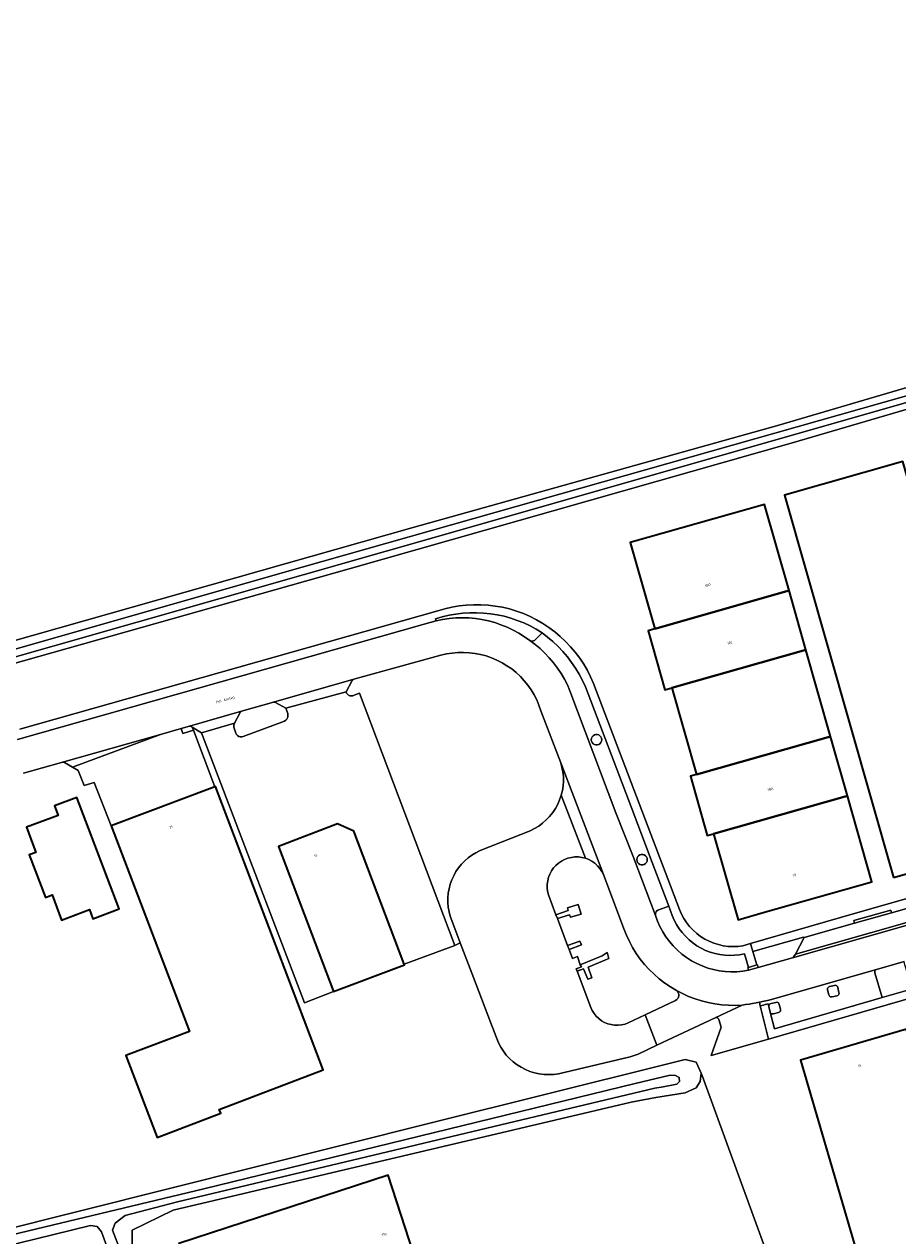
# Model space of a CAD drawing. Header units: metres. Extents: x 229229 to 231729, y 593167 to 595667.
# Tile 95 of 256: x 229345 to 229504, y 594845 to 595065. Entities that reach past the tile are written whole.
import ezdxf
from ezdxf.enums import TextEntityAlignment as Align

# ---------------------------------------------------------------- set-up
doc = ezdxf.new("R2010")
doc.units = ezdxf.units.M
for name, color, linetype, lineweight in [('B-WE-GR-BOUWLAND-GV', 80, 'Continuous', 13), ('B-WE-GR-GROENVOORZIENING-GV', 80, 'Continuous', 18), ('B-WE-OG-BEBOUWING-GV', 7, 'Continuous', 35), ('B-WE-OG-BEBOUWING-T18', 10, 'Continuous', 18), ('B-WE-OG-TERREIN_ERF-GV', 7, 'Continuous', 18), ('B-WE-OG-TOPOGRAFIE-T18', 10, 'Continuous', 18), ('B-WE-OG-WATER-GV', 130, 'Continuous', 18), ('B-WE-OG-WATER_SLOOT-GV', 120, 'Continuous', 18), ('B-WE-VH-VERHARDING_BETONSTRAATSTEEN-GV', 252, 'Continuous', 18), ('B-WE-VH-VERHARDING_GESLOTEN-GV', 252, 'Continuous', 18), ('B-WE-VH-VERHARDING_OPEN-GV', 252, 'Continuous', 18)]:
    doc.layers.add(name, color=color, linetype=linetype, lineweight=lineweight)
doc.styles.add('NLCS-ISO-M250-T18', font='NLCS-ISO.ttf', dxfattribs={"height": 0.45})

msp = doc.modelspace()

# ---------------------------------------------------------------- linework, layer by layer
at = {"layer": 'B-WE-GR-BOUWLAND-GV'}
msp.add_lwpolyline([(229229.346, 594920.628), (229270.102, 594932.003), (229341.799, 594952.68), (229415.369, 594973.558), (229482.116, 594992.228), (229532.679, 595007.084)], dxfattribs=at)
at = {"layer": 'B-WE-GR-GROENVOORZIENING-GV'}
for points in [[(229439.04, 594954.42), (229437.964, 594955.079), (229436.853, 594955.677), (229435.71, 594956.212), (229434.539, 594956.683), (229433.344, 594957.087), (229432.127, 594957.424), (229430.894, 594957.692), (229429.648, 594957.891), (229428.393, 594958.02), (229427.132, 594958.079), (229425.871, 594958.067), (229424.611, 594957.985), (229423.359, 594957.832), (229422.116, 594957.61), (229420.889, 594957.319), (229419.679, 594956.959), (229419.768, 594956.616), (229420.942, 594956.857), (229422.129, 594957.029), (229423.323, 594957.13), (229424.522, 594957.162), (229425.72, 594957.123), (229426.914, 594957.014), (229428.099, 594956.836), (229429.272, 594956.588), (229430.429, 594956.272), (229431.565, 594955.888), (229432.676, 594955.439), (229433.759, 594954.925), (229434.811, 594954.349), (229435.826, 594953.712), (229436.803, 594953.017), (229437.02, 594952.944), (229437.248, 594952.924), (229437.474, 594952.956), (229437.687, 594953.04), (229437.875, 594953.171)], [(229442.436, 594930.737), (229438.822, 594940.242), (229438.483, 594941.231), (229438.075, 594942.195), (229437.601, 594943.127), (229437.063, 594944.024), (229436.464, 594944.881), (229435.807, 594945.695), (229435.094, 594946.46), (229434.33, 594947.174), (229433.517, 594947.833), (229432.661, 594948.433), (229431.764, 594948.972), (229430.833, 594949.447), (229429.87, 594949.856), (229428.881, 594950.197), (229427.871, 594950.468), (229426.844, 594950.667), (229425.806, 594950.795), (229424.762, 594950.85), (229423.716, 594950.831), (229422.674, 594950.74), (229421.641, 594950.576), (229420.622, 594950.34), (229404.788, 594945.954), (229404.702, 594945.903), (229404.623, 594945.841), (229404.554, 594945.768), (229404.496, 594945.687), (229404.449, 594945.598), (229403.387, 594943.675), (229403.48, 594943.433), (229403.633, 594943.225), (229403.835, 594943.064), (229404.073, 594942.962), (229404.329, 594942.926), (229404.586, 594942.959), (229404.825, 594943.058), (229405.812, 594943.434), (229423.181, 594897.514), (229424.161, 594897.977), (229422.604, 594902.031), (229422.325, 594902.826), (229422.114, 594903.642), (229421.973, 594904.473), (229421.903, 594905.313), (229421.904, 594906.156), (229421.977, 594906.995), (229422.121, 594907.826), (229422.335, 594908.641), (229422.617, 594909.435), (229422.966, 594910.202), (229423.378, 594910.937), (229423.852, 594911.634), (229424.382, 594912.289), (229424.967, 594912.896), (229425.601, 594913.452), (229426.279, 594913.952), (229426.998, 594914.392), (229427.751, 594914.77), (229436.883, 594918.389), (229437.678, 594918.783), (229438.435, 594919.244), (229439.149, 594919.77), (229439.815, 594920.357), (229440.426, 594921), (229440.978, 594921.694), (229441.468, 594922.434), (229441.891, 594923.214), (229442.244, 594924.027), (229442.524, 594924.869), (229442.732, 594925.694), (229442.868, 594926.535), (229442.929, 594927.384), (229442.916, 594928.235), (229442.829, 594929.082), (229442.669, 594929.918)], [(229375.376, 594937.25), (229375.292, 594937.315), (229375.198, 594937.367), (229375.099, 594937.404), (229374.994, 594937.426), (229374.888, 594937.432), (229373.392, 594937.006), (229373.654, 594936.087), (229375.616, 594936.672)], [(229448.002, 594934.959), (229448.041, 594934.689), (229448.154, 594934.442), (229448.332, 594934.236), (229448.561, 594934.088), (229448.822, 594934.012), (229449.095, 594934.012), (229449.356, 594934.088), (229449.585, 594934.236), (229449.763, 594934.442), (229449.876, 594934.689), (229449.915, 594934.959), (229449.876, 594935.228), (229449.763, 594935.476), (229449.585, 594935.682), (229449.356, 594935.829), (229449.095, 594935.905), (229448.822, 594935.905), (229448.561, 594935.829), (229448.332, 594935.682), (229448.154, 594935.476), (229448.041, 594935.228)], [(229456.281, 594913.119), (229456.32, 594912.849), (229456.433, 594912.602), (229456.611, 594912.396), (229456.84, 594912.248), (229457.101, 594912.172), (229457.374, 594912.172), (229457.635, 594912.248), (229457.864, 594912.396), (229458.042, 594912.602), (229458.155, 594912.849), (229458.194, 594913.119), (229458.155, 594913.388), (229458.042, 594913.636), (229457.864, 594913.842), (229457.635, 594913.989), (229457.374, 594914.065), (229457.101, 594914.065), (229456.84, 594913.989), (229456.611, 594913.842), (229456.433, 594913.636), (229456.32, 594913.388)], [(229453.943, 594900.536), (229450.212, 594910.399), (229449.917, 594910.981), (229449.553, 594911.522), (229449.125, 594912.015), (229448.641, 594912.453), (229448.107, 594912.828), (229447.531, 594913.135), (229446.922, 594913.369), (229446.298, 594913.526), (229445.66, 594913.607), (229445.016, 594913.61), (229444.377, 594913.536), (229443.752, 594913.386), (229443.149, 594913.161), (229442.577, 594912.866), (229442.045, 594912.504), (229441.561, 594912.081), (229441.13, 594911.602), (229440.761, 594911.075), (229440.458, 594910.508), (229440.224, 594909.908), (229440.065, 594909.285), (229439.982, 594908.647), (229439.976, 594908.004), (229440.048, 594907.364), (229440.196, 594906.738), (229441.537, 594903.098), (229443.816, 594903.868), (229443.695, 594904.368), (229445.64, 594904.959), (229446.138, 594903.217), (229444.194, 594902.653), (229444.019, 594903.1), (229441.831, 594902.389), (229443.65, 594897.499), (229445.929, 594898.294), (229446.193, 594897.628), (229443.989, 594896.776), (229444.566, 594895.116), (229445.519, 594895.471), (229446.006, 594894.001), (229449.992, 594895.586), (229450.892, 594896.239), (229451.197, 594895.112), (229447.45, 594893.544), (229448.108, 594891.597), (229447.355, 594891.34), (229446.567, 594893.23), (229445.459, 594892.813), (229447.893, 594886.231), (229448.161, 594885.655), (229448.499, 594885.116), (229448.9, 594884.623), (229449.36, 594884.183), (229449.87, 594883.804), (229450.423, 594883.491), (229451.011, 594883.249), (229451.624, 594883.081), (229452.254, 594882.991), (229452.889, 594882.979), (229453.521, 594883.045), (229454.141, 594883.19), (229454.737, 594883.41), (229457.818, 594884.878), (229463.33, 594887.504), (229463.558, 594887.652), (229463.741, 594887.853), (229463.866, 594888.095), (229463.924, 594888.361), (229463.912, 594888.633), (229463.83, 594888.892), (229463.685, 594889.122), (229463.485, 594889.307), (229462.407, 594889.949), (229461.369, 594890.654), (229460.376, 594891.42), (229459.43, 594892.245), (229458.535, 594893.124), (229457.695, 594894.055), (229456.911, 594895.035), (229456.188, 594896.06), (229455.527, 594897.127), (229454.931, 594898.231), (229454.403, 594899.369)], [(229475.867, 594895.983), (229474.983, 594895.813), (229474.087, 594895.714), (229473.187, 594895.686), (229472.288, 594895.73), (229471.394, 594895.845), (229470.513, 594896.032), (229469.65, 594896.288), (229468.809, 594896.611), (229467.997, 594897.001), (229467.219, 594897.454), (229466.479, 594897.968), (229465.782, 594898.538), (229465.133, 594899.163), (229464.536, 594899.837), (229463.994, 594900.557), (229463.511, 594901.317), (229463.091, 594902.114), (229462.735, 594902.941), (229462.09, 594904.627), (229460.1, 594903.925), (229459.919, 594903.791), (229459.78, 594903.613), (229459.694, 594903.405), (229459.666, 594903.181), (229459.699, 594902.958), (229460.059, 594901.943), (229460.492, 594900.958), (229460.997, 594900.007), (229461.57, 594899.096), (229462.208, 594898.229), (229462.908, 594897.411), (229463.666, 594896.647), (229464.479, 594895.941), (229465.341, 594895.296), (229466.248, 594894.716), (229467.195, 594894.204), (229468.177, 594893.764), (229469.189, 594893.396), (229470.225, 594893.104), (229471.279, 594892.888), (229472.347, 594892.751), (229473.422, 594892.692), (229474.498, 594892.712), (229475.57, 594892.811), (229476.632, 594892.989), (229476.493, 594893.469), (229476.589, 594893.497)], [(229485.147, 594895.918), (229486.754, 594898.944), (229486.613, 594899.037), (229477.404, 594896.429), (229478.125, 594893.943), (229478.221, 594893.971), (229478.361, 594893.49), (229484.638, 594895.253), (229484.7, 594895.28), (229484.758, 594895.316), (229484.809, 594895.36), (229484.853, 594895.412), (229484.888, 594895.47)], [(229505.086, 594893.983), (229504.911, 594894.557), (229499.911, 594893.131), (229499.779, 594893.061), (229499.675, 594892.954), (229499.61, 594892.82), (229499.589, 594892.673), (229499.615, 594892.526), (229500.904, 594888.006), (229506.423, 594889.603)], [(229492.853, 594889.864), (229492.793, 594890.008), (229492.691, 594890.127), (229492.557, 594890.208), (229492.405, 594890.245), (229492.249, 594890.232), (229491.353, 594890.015), (229491.209, 594889.955), (229491.09, 594889.853), (229491.009, 594889.72), (229490.972, 594889.568), (229490.985, 594889.412), (229491.204, 594888.507), (229491.264, 594888.363), (229491.366, 594888.244), (229491.499, 594888.163), (229491.651, 594888.127), (229491.807, 594888.139), (229492.703, 594888.356), (229492.848, 594888.416), (229492.967, 594888.518), (229493.048, 594888.652), (229493.084, 594888.804), (229493.072, 594888.96)], [(229482.213, 594886.776), (229482.153, 594886.92), (229482.051, 594887.039), (229481.917, 594887.121), (229481.765, 594887.157), (229481.609, 594887.144), (229480.713, 594886.927), (229480.573, 594886.877), (229480.455, 594886.786), (229480.371, 594886.663), (229480.329, 594886.521), (229480.333, 594886.372), (229480.576, 594885.371), (229480.64, 594885.237), (229480.743, 594885.129), (229480.873, 594885.058), (229481.02, 594885.032), (229481.167, 594885.051), (229482.064, 594885.268), (229482.208, 594885.328), (229482.327, 594885.43), (229482.408, 594885.564), (229482.444, 594885.716), (229482.432, 594885.872)]]:
    msp.add_lwpolyline(points, close=True, dxfattribs=at)
at = {"layer": 'B-WE-OG-BEBOUWING-GV'}
for points in [[(229502.996, 594909.895), (229524.529, 594916.024), (229504.674, 594985.629), (229483.14, 594979.5)], [(229459.541, 594955.15), (229483.983, 594962.108), (229479.515, 594977.802), (229455.073, 594970.844)], [(229459.541, 594955.15), (229458.339, 594954.808), (229461.409, 594944.024), (229462.685, 594944.388), (229487.053, 594951.325), (229483.983, 594962.108)], [(229487.053, 594951.325), (229462.685, 594944.388), (229467.174, 594928.616), (229491.543, 594935.553)], [(229494.613, 594924.769), (229491.543, 594935.553), (229467.174, 594928.616), (229466.027, 594928.29), (229469.097, 594917.505), (229470.262, 594917.837)], [(229379.513, 594926.405), (229360.658, 594919.249), (229374.863, 594881.824), (229363.325, 594877.445), (229368.978, 594862.551), (229380.562, 594866.948), (229380.292, 594867.659), (229399.215, 594874.841), (229379.627, 594926.448)], [(229362.105, 594904.146), (229354.392, 594924.441), (229350.34, 594922.902), (229350.981, 594921.162), (229345.207, 594919.008), (229346.932, 594914.404), (229345.737, 594913.97), (229348.668, 594906.257), (229349.894, 594906.698), (229351.617, 594902.089), (229356.684, 594904.028), (229357.325, 594902.329)], [(229470.262, 594917.837), (229474.72, 594902.179), (229479.282, 594903.478), (229499.07, 594909.111), (229494.613, 594924.769)], [(229401.078, 594889.099), (229413.981, 594893.984), (229413.945, 594894.079), (229404.792, 594918.282), (229401.81, 594919.635), (229391.072, 594915.545)], [(229505.174, 594811.321), (229524.453, 594816.962), (229505.346, 594882.257), (229486.067, 594876.617)], [(229372.932, 594843.269), (229379.141, 594824.203), (229417.216, 594836.603), (229411.017, 594855.681)]]:
    msp.add_lwpolyline(points, close=True, dxfattribs=at)
at = {"layer": 'B-WE-OG-TERREIN_ERF-GV'}
for points in [[(229815.186, 594831.962), (229787.899, 594908.381), (229775.325, 594941.973), (229758.003, 594989.485), (229741.951, 595032.312), (229739.276, 595039.204), (229734.795, 595052.855), (229731.651, 595059.48), (229728.508, 595059.279), (229698.211, 595050.245), (229630.861, 595031.709), (229565.518, 595012.705), (229484.792, 594989.083), (229403.932, 594966.064), (229341.866, 594948.531), (229271.105, 594928.255), (229229.346, 594916.281)], [(229344.03, 594936.878), (229420.063, 594958.409), (229421.333, 594958.784), (229422.624, 594959.086), (229423.929, 594959.312), (229425.245, 594959.462), (229426.568, 594959.535), (229427.893, 594959.532), (229429.215, 594959.452), (229430.531, 594959.296), (229431.835, 594959.064), (229433.124, 594958.756), (229434.392, 594958.375), (229435.637, 594957.92), (229436.853, 594957.395), (229438.036, 594956.799), (229439.183, 594956.137), (229440.29, 594955.409), (229441.353, 594954.618), (229442.368, 594953.767), (229443.332, 594952.858), (229444.242, 594951.895), (229445.095, 594950.881), (229445.887, 594949.82), (229446.617, 594948.714), (229447.282, 594947.568), (229447.879, 594946.385), (229448.406, 594945.17), (229464.082, 594904.019), (229464.436, 594903.196), (229464.86, 594902.407), (229465.349, 594901.657), (229465.901, 594900.951), (229466.512, 594900.296), (229467.177, 594899.695), (229467.89, 594899.154), (229468.648, 594898.676), (229469.444, 594898.265), (229470.272, 594897.923), (229471.126, 594897.654), (229472, 594897.459), (229472.888, 594897.34), (229473.783, 594897.297), (229474.678, 594897.332), (229475.567, 594897.443), (229476.993, 594897.854), (229496.08, 594903.354), (229579.612, 594927.203)], [(229506.861, 594888.169), (229480.222, 594880.455), (229469.792, 594877.497), (229471.658, 594882.604), (229471.207, 594884.016), (229471.14, 594884.164), (229471.027, 594884.28), (229470.882, 594884.353), (229470.721, 594884.373), (229470.562, 594884.338), (229459.944, 594879.319), (229456.545, 594877.712), (229455.1, 594877.198), (229442.033, 594874.158), (229441.162, 594874.037), (229440.283, 594873.993), (229439.404, 594874.025), (229438.531, 594874.135), (229437.671, 594874.32), (229436.83, 594874.579), (229436.015, 594874.911), (229435.233, 594875.313), (229434.488, 594875.782), (229433.787, 594876.314), (229433.136, 594876.905), (229432.539, 594877.551), (229432, 594878.247), (229431.524, 594878.987), (229431.115, 594879.766), (229429.651, 594883.53), (229426.573, 594891.693), (229424.161, 594897.977), (229423.181, 594897.514), (229413.945, 594894.079), (229413.981, 594893.984), (229401.078, 594889.099), (229395.795, 594887.084), (229377.049, 594936.235), (229375.376, 594937.25), (229375.616, 594936.672), (229379.513, 594926.405), (229379.627, 594926.448), (229399.215, 594874.841), (229380.292, 594867.659), (229380.562, 594866.948), (229368.978, 594862.551), (229363.325, 594877.445), (229374.863, 594881.824), (229360.658, 594919.249), (229357.518, 594927.191), (229355.708, 594926.634), (229354.608, 594929.336), (229353.605, 594929.933), (229352.154, 594930.797), (229352.081, 594930.833), (229352.003, 594930.856), (229351.922, 594930.867), (229351.841, 594930.864), (229351.761, 594930.848), (229351.615, 594930.807), (229344.652, 594928.867)], [(229294.341, 594834.678), (229339.285, 594845.218), (229418.64, 594865.126), (229461.712, 594875.899), (229465.106, 594876.719), (229467.096, 594876.25), (229468.011, 594874.236), (229468.266, 594873.674), (229494.449, 594801.754)], [(229494.449, 594801.754), (229468.266, 594873.674), (229468.011, 594874.236), (229467.809, 594872.745), (229467.101, 594871.592), (229465.1, 594870.678), (229459.722, 594869.81), (229455.274, 594868.99), (229371.94, 594849.316), (229364.449, 594845.686), (229364.449, 594840.885)]]:
    msp.add_lwpolyline(points, dxfattribs=at)
for points in [[(229502.996, 594909.895), (229483.14, 594979.5), (229504.674, 594985.629), (229524.529, 594916.024)], [(229499.07, 594909.111), (229479.282, 594903.478), (229474.72, 594902.179), (229470.262, 594917.837), (229469.097, 594917.505), (229466.027, 594928.29), (229467.174, 594928.616), (229462.685, 594944.388), (229461.409, 594944.024), (229458.339, 594954.808), (229459.541, 594955.15), (229455.073, 594970.844), (229479.515, 594977.802), (229483.983, 594962.108), (229487.053, 594951.325), (229491.543, 594935.553), (229494.613, 594924.769)], [(229360.658, 594919.249), (229379.513, 594926.405), (229375.616, 594936.672), (229373.654, 594936.087), (229373.392, 594937.006), (229369.58, 594935.921), (229353.605, 594929.933), (229354.608, 594929.336), (229355.708, 594926.634), (229357.518, 594927.191)], [(229350.34, 594922.902), (229354.392, 594924.441), (229362.105, 594904.146), (229357.325, 594902.329), (229356.684, 594904.028), (229351.617, 594902.089), (229349.894, 594906.698), (229348.668, 594906.257), (229345.737, 594913.97), (229346.932, 594914.404), (229345.207, 594919.008), (229350.981, 594921.162)], [(229441.831, 594902.389), (229441.537, 594903.098), (229440.196, 594906.738), (229440.048, 594907.364), (229439.976, 594908.004), (229439.982, 594908.647), (229440.065, 594909.285), (229440.224, 594909.908), (229440.458, 594910.508), (229440.761, 594911.075), (229441.13, 594911.602), (229441.561, 594912.081), (229442.045, 594912.504), (229442.577, 594912.866), (229443.149, 594913.161), (229443.752, 594913.386), (229444.377, 594913.536), (229445.016, 594913.61), (229445.66, 594913.607), (229446.298, 594913.526), (229446.922, 594913.369), (229442.524, 594924.869), (229442.244, 594924.027), (229441.891, 594923.214), (229441.468, 594922.434), (229440.978, 594921.694), (229440.426, 594921), (229439.815, 594920.357), (229439.149, 594919.77), (229438.435, 594919.244), (229437.678, 594918.783), (229436.883, 594918.389), (229427.751, 594914.77), (229426.998, 594914.392), (229426.279, 594913.952), (229425.601, 594913.452), (229424.967, 594912.896), (229424.382, 594912.289), (229423.852, 594911.634), (229423.378, 594910.937), (229422.966, 594910.202), (229422.617, 594909.435), (229422.335, 594908.641), (229422.121, 594907.826), (229421.977, 594906.995), (229421.904, 594906.156), (229421.903, 594905.313), (229421.973, 594904.473), (229422.114, 594903.642), (229422.325, 594902.826), (229422.604, 594902.031), (229424.161, 594897.977), (229426.573, 594891.693), (229429.651, 594883.53), (229431.115, 594879.766), (229431.524, 594878.987), (229432, 594878.247), (229432.539, 594877.551), (229433.136, 594876.905), (229433.787, 594876.314), (229434.488, 594875.782), (229435.233, 594875.313), (229436.015, 594874.911), (229436.83, 594874.579), (229437.671, 594874.32), (229438.531, 594874.135), (229439.404, 594874.025), (229440.283, 594873.993), (229441.162, 594874.037), (229442.033, 594874.158), (229455.1, 594877.198), (229456.545, 594877.712), (229459.944, 594879.319), (229457.818, 594884.878), (229454.737, 594883.41), (229454.141, 594883.19), (229453.521, 594883.045), (229452.889, 594882.979), (229452.254, 594882.991), (229451.624, 594883.081), (229451.011, 594883.249), (229450.423, 594883.491), (229449.87, 594883.804), (229449.36, 594884.183), (229448.9, 594884.623), (229448.499, 594885.116), (229448.161, 594885.655), (229447.893, 594886.231), (229445.459, 594892.813), (229445.271, 594893.272), (229446.191, 594893.596), (229446.006, 594894.001), (229445.519, 594895.471), (229444.566, 594895.116), (229443.989, 594896.776), (229443.65, 594897.499)], [(229441.831, 594902.389), (229444.019, 594903.1), (229444.194, 594902.653), (229446.138, 594903.217), (229445.64, 594904.959), (229443.695, 594904.368), (229443.816, 594903.868), (229441.537, 594903.098)], [(229443.65, 594897.499), (229443.989, 594896.776), (229446.193, 594897.628), (229445.929, 594898.294)], [(229445.459, 594892.813), (229446.567, 594893.23), (229447.355, 594891.34), (229448.108, 594891.597), (229447.45, 594893.544), (229451.197, 594895.112), (229450.892, 594896.239), (229449.992, 594895.586), (229446.006, 594894.001), (229446.191, 594893.596), (229445.271, 594893.272)], [(229524.453, 594816.962), (229505.174, 594811.321), (229486.067, 594876.617), (229505.346, 594882.257)], [(229411.017, 594855.681), (229417.216, 594836.603), (229379.141, 594824.203), (229372.932, 594843.269)]]:
    msp.add_lwpolyline(points, close=True, dxfattribs=at)
at = {"layer": 'B-WE-OG-WATER-GV'}
for points in [[(229229.346, 595338.717), (229294.366, 595108.652), (229294.773, 595107.753), (229295.168, 595107.274), (229295.6, 595107.202), (229296.486, 595107.334), (229309.057, 595110.909), (229379.493, 595130.905), (229447.002, 595150.181), (229555.799, 595181.386), (229563.785, 595183.798), (229565.587, 595184.217), (229566.656, 595184.217), (229567.516, 595184.07), (229567.851, 595183.588), (229609.27, 595037.119), (229611.177, 595030.917), (229611.471, 595029.229), (229611.177, 595027.982), (229609.893, 595027.064), (229567.825, 595015.297), (229391.309, 594965.199), (229229.818, 594919.026), (229229.346, 594918.889)], [(229229.346, 594917.579), (229410.671, 594969.291), (229579.071, 595017.432), (229681.378, 595046.521), (229716.155, 595056.392), (229731.884, 595060.869), (229732.439, 595060.958), (229732.829, 595060.684), (229733.126, 595059.896), (229757.471, 594993.049), (229816.189, 594831.651)], [(229362.284, 594842.001), (229360.872, 594845.662), (229361.385, 594846.946), (229363.183, 594848.359), (229372.683, 594850.799), (229459.56, 594871.516), (229461.063, 594871.736), (229463.547, 594872.224), (229464.076, 594872.752), (229464.005, 594873.457), (229463.346, 594873.8), (229462.365, 594873.887), (229456.007, 594872.376), (229377.525, 594853.181), (229345.574, 594845.521), (229253.069, 594823.163)], [(229260.659, 594822.908), (229356.893, 594846.494), (229358.067, 594846.348), (229358.874, 594845.357), (229365.27, 594827.859)]]:
    msp.add_lwpolyline(points, dxfattribs=at)
at = {"layer": 'B-WE-OG-WATER_SLOOT-GV'}
for points in [[(229229.346, 594918.889), (229229.818, 594919.026), (229391.309, 594965.199), (229567.825, 595015.297), (229609.893, 595027.064), (229611.177, 595027.982), (229611.471, 595029.229), (229611.177, 595030.917), (229609.27, 595037.119), (229567.851, 595183.588), (229567.516, 595184.07), (229566.656, 595184.217), (229565.587, 595184.217), (229563.785, 595183.798), (229555.799, 595181.386), (229447.002, 595150.181), (229379.493, 595130.905), (229309.057, 595110.909), (229296.486, 595107.334), (229295.6, 595107.202), (229295.168, 595107.274), (229294.773, 595107.753), (229294.366, 595108.652), (229229.346, 595338.717)], [(229816.189, 594831.651), (229757.471, 594993.049), (229733.126, 595059.896), (229732.829, 595060.684), (229732.439, 595060.958), (229731.884, 595060.869), (229716.155, 595056.392), (229681.378, 595046.521), (229579.071, 595017.432), (229410.671, 594969.291), (229229.346, 594917.579)], [(229229.346, 594916.281), (229271.105, 594928.255), (229341.866, 594948.531), (229403.932, 594966.064), (229484.792, 594989.083), (229565.518, 595012.705), (229630.861, 595031.709), (229698.211, 595050.245), (229728.508, 595059.279), (229731.651, 595059.48), (229734.795, 595052.855), (229739.276, 595039.204), (229741.951, 595032.312), (229758.003, 594989.485), (229775.325, 594941.973), (229787.899, 594908.381), (229815.186, 594831.962)], [(229532.679, 595007.084), (229482.116, 594992.228), (229415.369, 594973.558), (229341.799, 594952.68), (229270.102, 594932.003), (229229.346, 594920.628)], [(229364.449, 594840.885), (229364.449, 594845.686), (229371.94, 594849.316), (229455.274, 594868.99), (229459.722, 594869.81), (229465.1, 594870.678), (229467.101, 594871.592), (229467.809, 594872.745), (229468.011, 594874.236), (229467.096, 594876.25), (229465.106, 594876.719), (229461.712, 594875.899), (229418.64, 594865.126), (229339.285, 594845.218), (229294.341, 594834.678)], [(229253.069, 594823.163), (229345.574, 594845.521), (229377.525, 594853.181), (229456.007, 594872.376), (229462.365, 594873.887), (229463.346, 594873.8), (229464.005, 594873.457), (229464.076, 594872.752), (229463.547, 594872.224), (229461.063, 594871.736), (229459.56, 594871.516), (229372.683, 594850.799), (229363.183, 594848.359), (229361.385, 594846.946), (229360.872, 594845.662), (229362.284, 594842.001)], [(229365.27, 594827.859), (229358.874, 594845.357), (229358.067, 594846.348), (229356.893, 594846.494), (229260.659, 594822.908)]]:
    msp.add_lwpolyline(points, dxfattribs=at)
at = {"layer": 'B-WE-VH-VERHARDING_BETONSTRAATSTEEN-GV'}
msp.add_lwpolyline([(229405.812, 594943.434), (229404.825, 594943.058), (229404.586, 594942.959), (229404.329, 594942.926), (229404.073, 594942.962), (229403.835, 594943.064), (229403.633, 594943.225), (229403.48, 594943.433), (229403.387, 594943.675), (229392.407, 594940.678), (229392.764, 594939.708), (229392.811, 594939.445), (229392.797, 594939.178), (229392.72, 594938.922), (229392.586, 594938.691), (229392.403, 594938.497), (229392.179, 594938.351), (229384.656, 594935.528), (229384.388, 594935.472), (229384.114, 594935.487), (229383.854, 594935.571), (229383.623, 594935.718), (229383.437, 594935.919), (229383.309, 594936.161), (229382.997, 594937.077), (229382.956, 594937.255), (229382.941, 594937.438), (229382.952, 594937.621), (229382.989, 594937.8), (229383.052, 594937.972), (229377.049, 594936.235), (229395.795, 594887.084), (229401.078, 594889.099), (229391.072, 594915.545), (229401.81, 594919.635), (229404.792, 594918.282), (229413.945, 594894.079), (229423.181, 594897.514)], close=True, dxfattribs=at)
at = {"layer": 'B-WE-VH-VERHARDING_GESLOTEN-GV'}
for points in [[(229526.007, 594906.998), (229484.638, 594895.253), (229478.361, 594893.49), (229476.632, 594892.989), (229475.57, 594892.811), (229474.498, 594892.712), (229473.422, 594892.692), (229472.347, 594892.751), (229471.279, 594892.888), (229470.225, 594893.104), (229469.189, 594893.396), (229468.177, 594893.764), (229467.195, 594894.204), (229466.248, 594894.716), (229465.341, 594895.296), (229464.479, 594895.941), (229463.666, 594896.647), (229462.908, 594897.411), (229462.208, 594898.229), (229461.57, 594899.096), (229460.997, 594900.007), (229460.492, 594900.958), (229460.059, 594901.943), (229459.699, 594902.958), (229455.602, 594913.699), (229452.476, 594921.654), (229444.122, 594943.836), (229443.644, 594944.926), (229443.104, 594945.987), (229442.503, 594947.015), (229441.844, 594948.006), (229441.13, 594948.958), (229440.361, 594949.867), (229439.541, 594950.731), (229438.673, 594951.545), (229437.759, 594952.308), (229436.803, 594953.017), (229435.826, 594953.712), (229434.811, 594954.349), (229433.759, 594954.925), (229432.676, 594955.439), (229431.565, 594955.888), (229430.429, 594956.272), (229429.272, 594956.588), (229428.099, 594956.836), (229426.914, 594957.014), (229425.72, 594957.123), (229424.522, 594957.162), (229423.323, 594957.13), (229422.129, 594957.029), (229420.942, 594956.857), (229419.768, 594956.616), (229417.593, 594956.016), (229343.565, 594935)], [(229344.652, 594928.867), (229351.615, 594930.807), (229369.58, 594935.921), (229373.392, 594937.006), (229374.888, 594937.432), (229384.367, 594940.134), (229390.196, 594941.795), (229404.788, 594945.954), (229420.622, 594950.34), (229421.641, 594950.576), (229422.674, 594950.74), (229423.716, 594950.831), (229424.762, 594950.85), (229425.806, 594950.795), (229426.844, 594950.667), (229427.871, 594950.468), (229428.881, 594950.197), (229429.87, 594949.856), (229430.833, 594949.447), (229431.764, 594948.972), (229432.661, 594948.433), (229433.517, 594947.833), (229434.33, 594947.174), (229435.094, 594946.46), (229435.807, 594945.695), (229436.464, 594944.881), (229437.063, 594944.024), (229437.601, 594943.127), (229438.075, 594942.195), (229438.483, 594941.231), (229438.822, 594940.242), (229442.436, 594930.737), (229450.212, 594910.399), (229453.943, 594900.536), (229454.403, 594899.369), (229454.931, 594898.231), (229455.527, 594897.127), (229456.188, 594896.06), (229456.911, 594895.035), (229457.695, 594894.055), (229458.535, 594893.124), (229459.43, 594892.245), (229460.376, 594891.42), (229461.369, 594890.654), (229462.407, 594889.949), (229463.485, 594889.307), (229464.586, 594888.727), (229465.719, 594888.213), (229466.88, 594887.768), (229468.066, 594887.391), (229469.272, 594887.086), (229470.494, 594886.853), (229471.727, 594886.692), (229472.968, 594886.604), (229474.212, 594886.59), (229475.455, 594886.65), (229476.087, 594886.733), (229476.717, 594886.825), (229477.346, 594886.927), (229477.974, 594887.039), (229478.599, 594887.161), (229478.893, 594887.222), (229479.186, 594887.285), (229479.479, 594887.35), (229479.771, 594887.418), (229480.063, 594887.487), (229480.545, 594887.607), (229499.911, 594893.131), (229504.911, 594894.557)]]:
    msp.add_lwpolyline(points, dxfattribs=at)
at = {"layer": 'B-WE-VH-VERHARDING_OPEN-GV'}
for points in [[(229343.565, 594935), (229417.593, 594956.016), (229419.768, 594956.616), (229419.679, 594956.959), (229420.889, 594957.319), (229422.116, 594957.61), (229423.359, 594957.832), (229424.611, 594957.985), (229425.871, 594958.067), (229427.132, 594958.079), (229428.393, 594958.02), (229429.648, 594957.891), (229430.894, 594957.692), (229432.127, 594957.424), (229433.344, 594957.087), (229434.539, 594956.683), (229435.71, 594956.212), (229436.853, 594955.677), (229437.964, 594955.079), (229439.04, 594954.42), (229440.055, 594953.646), (229441.026, 594952.817), (229441.95, 594951.938), (229442.826, 594951.009), (229443.651, 594950.035), (229444.421, 594949.017), (229445.135, 594947.959), (229445.791, 594946.864), (229446.386, 594945.735), (229446.92, 594944.576), (229455.277, 594922.712), (229459.082, 594912.612), (229462.09, 594904.627), (229462.735, 594902.941), (229463.091, 594902.114), (229463.511, 594901.317), (229463.994, 594900.557), (229464.536, 594899.837), (229465.133, 594899.163), (229465.782, 594898.538), (229466.479, 594897.968), (229467.219, 594897.454), (229467.997, 594897.001), (229468.809, 594896.611), (229469.65, 594896.288), (229470.513, 594896.032), (229471.394, 594895.845), (229472.288, 594895.73), (229473.187, 594895.686), (229474.087, 594895.714), (229474.983, 594895.813), (229475.867, 594895.983), (229476.589, 594893.497), (229478.125, 594893.943), (229477.404, 594896.429), (229476.993, 594897.854), (229475.567, 594897.443), (229474.678, 594897.332), (229473.783, 594897.297), (229472.888, 594897.34), (229472, 594897.459), (229471.126, 594897.654), (229470.272, 594897.923), (229469.444, 594898.265), (229468.648, 594898.676), (229467.89, 594899.154), (229467.177, 594899.695), (229466.512, 594900.296), (229465.901, 594900.951), (229465.349, 594901.657), (229464.86, 594902.407), (229464.436, 594903.196), (229464.082, 594904.019), (229448.406, 594945.17), (229447.879, 594946.385), (229447.282, 594947.568), (229446.617, 594948.714), (229445.887, 594949.82), (229445.095, 594950.881), (229444.242, 594951.895), (229443.332, 594952.858), (229442.368, 594953.767), (229441.353, 594954.618), (229440.29, 594955.409), (229439.183, 594956.137), (229438.036, 594956.799), (229436.853, 594957.395), (229435.637, 594957.92), (229434.392, 594958.375), (229433.124, 594958.756), (229431.835, 594959.064), (229430.531, 594959.296), (229429.215, 594959.452), (229427.893, 594959.532), (229426.568, 594959.535), (229425.245, 594959.462), (229423.929, 594959.312), (229422.624, 594959.086), (229421.333, 594958.784), (229420.063, 594958.409), (229344.03, 594936.878)], [(229579.612, 594927.203), (229496.08, 594903.354), (229476.993, 594897.854), (229477.404, 594896.429), (229486.613, 594899.037), (229486.754, 594898.944), (229495.895, 594901.549), (229495.765, 594902.032), (229502.498, 594903.951), (229502.628, 594903.468), (229525.397, 594909.958)], [(229506.423, 594889.603), (229500.904, 594888.006), (229481.311, 594882.332), (229480.576, 594885.371), (229480.333, 594886.372), (229480.216, 594886.859), (229479.924, 594886.789), (229479.631, 594886.722), (229479.338, 594886.656), (229479.045, 594886.593), (229478.751, 594886.532), (229480.222, 594880.455), (229506.861, 594888.169)]]:
    msp.add_lwpolyline(points, dxfattribs=at)
for points in [[(229446.92, 594944.576), (229446.386, 594945.735), (229445.791, 594946.864), (229445.135, 594947.959), (229444.421, 594949.017), (229443.651, 594950.035), (229442.826, 594951.009), (229441.95, 594951.938), (229441.026, 594952.817), (229440.055, 594953.646), (229439.04, 594954.42), (229437.875, 594953.171), (229437.687, 594953.04), (229437.474, 594952.956), (229437.248, 594952.924), (229437.02, 594952.944), (229436.803, 594953.017), (229437.759, 594952.308), (229438.673, 594951.545), (229439.541, 594950.731), (229440.361, 594949.867), (229441.13, 594948.958), (229441.844, 594948.006), (229442.503, 594947.015), (229443.104, 594945.987), (229443.644, 594944.926), (229444.122, 594943.836), (229452.476, 594921.654), (229455.602, 594913.699), (229459.699, 594902.958), (229459.666, 594903.181), (229459.694, 594903.405), (229459.78, 594903.613), (229459.919, 594903.791), (229460.1, 594903.925), (229462.09, 594904.627), (229459.082, 594912.612), (229455.277, 594922.712)], [(229403.387, 594943.675), (229404.449, 594945.598), (229404.496, 594945.687), (229404.554, 594945.768), (229404.623, 594945.841), (229404.702, 594945.903), (229404.788, 594945.954), (229390.196, 594941.795), (229390.262, 594941.804), (229390.329, 594941.804), (229390.395, 594941.793), (229390.459, 594941.772), (229390.519, 594941.742), (229392.407, 594940.678)], [(229392.764, 594939.708), (229392.407, 594940.678), (229390.519, 594941.742), (229390.459, 594941.772), (229390.395, 594941.793), (229390.329, 594941.804), (229390.262, 594941.804), (229390.196, 594941.795), (229384.367, 594940.134), (229384.303, 594940.106), (229384.245, 594940.068), (229384.193, 594940.021), (229384.149, 594939.967), (229384.114, 594939.907), (229383.052, 594937.972), (229382.989, 594937.8), (229382.952, 594937.621), (229382.941, 594937.438), (229382.956, 594937.255), (229382.997, 594937.077), (229383.309, 594936.161), (229383.437, 594935.919), (229383.623, 594935.718), (229383.854, 594935.571), (229384.114, 594935.487), (229384.388, 594935.472), (229384.656, 594935.528), (229392.179, 594938.351), (229392.403, 594938.497), (229392.586, 594938.691), (229392.72, 594938.922), (229392.797, 594939.178), (229392.811, 594939.445)], [(229384.114, 594939.907), (229384.149, 594939.967), (229384.193, 594940.021), (229384.245, 594940.068), (229384.303, 594940.106), (229384.367, 594940.134), (229374.888, 594937.432), (229374.994, 594937.426), (229375.099, 594937.404), (229375.198, 594937.367), (229375.292, 594937.315), (229375.376, 594937.25), (229377.049, 594936.235), (229383.052, 594937.972)], [(229369.58, 594935.921), (229351.615, 594930.807), (229351.761, 594930.848), (229351.841, 594930.864), (229351.922, 594930.867), (229352.003, 594930.856), (229352.081, 594930.833), (229352.154, 594930.797), (229353.605, 594929.933)], [(229448.002, 594934.959), (229448.041, 594935.228), (229448.154, 594935.476), (229448.332, 594935.682), (229448.561, 594935.829), (229448.822, 594935.905), (229449.095, 594935.905), (229449.356, 594935.829), (229449.585, 594935.682), (229449.763, 594935.476), (229449.876, 594935.228), (229449.915, 594934.959), (229449.876, 594934.689), (229449.763, 594934.442), (229449.585, 594934.236), (229449.356, 594934.088), (229449.095, 594934.012), (229448.822, 594934.012), (229448.561, 594934.088), (229448.332, 594934.236), (229448.154, 594934.442), (229448.041, 594934.689)], [(229442.436, 594930.737), (229442.669, 594929.918), (229442.829, 594929.082), (229442.916, 594928.235), (229442.929, 594927.384), (229442.868, 594926.535), (229442.732, 594925.694), (229442.524, 594924.869), (229446.922, 594913.369), (229447.531, 594913.135), (229448.107, 594912.828), (229448.641, 594912.453), (229449.125, 594912.015), (229449.553, 594911.522), (229449.917, 594910.981), (229450.212, 594910.399)], [(229557.601, 594916.001), (229588.081, 594924.687), (229587.944, 594925.168), (229587.272, 594924.976), (229557.464, 594916.482), (229527.474, 594907.936), (229526.519, 594907.664), (229485.147, 594895.918), (229484.888, 594895.47), (229484.853, 594895.412), (229484.809, 594895.36), (229484.758, 594895.316), (229484.7, 594895.28), (229484.638, 594895.253), (229526.007, 594906.998)], [(229458.194, 594913.119), (229458.155, 594912.849), (229458.042, 594912.602), (229457.864, 594912.396), (229457.635, 594912.248), (229457.374, 594912.172), (229457.101, 594912.172), (229456.84, 594912.248), (229456.611, 594912.396), (229456.433, 594912.602), (229456.32, 594912.849), (229456.281, 594913.119), (229456.32, 594913.388), (229456.433, 594913.636), (229456.611, 594913.842), (229456.84, 594913.989), (229457.101, 594914.065), (229457.374, 594914.065), (229457.635, 594913.989), (229457.864, 594913.842), (229458.042, 594913.636), (229458.155, 594913.388)], [(229526.519, 594907.664), (229526.37, 594907.654), (229526.226, 594907.69), (229526.1, 594907.77), (229526.005, 594907.884), (229525.949, 594908.022), (229525.397, 594909.958), (229502.628, 594903.468), (229495.895, 594901.549), (229486.754, 594898.944), (229485.147, 594895.918)], [(229502.628, 594903.468), (229502.498, 594903.951), (229495.765, 594902.032), (229495.895, 594901.549)], [(229478.125, 594893.943), (229476.589, 594893.497), (229476.493, 594893.469), (229476.632, 594892.989), (229478.361, 594893.49), (229478.221, 594893.971)], [(229499.615, 594892.526), (229499.589, 594892.673), (229499.61, 594892.82), (229499.675, 594892.954), (229499.779, 594893.061), (229499.911, 594893.131), (229480.545, 594887.607), (229480.063, 594887.487), (229479.771, 594887.418), (229479.479, 594887.35), (229479.186, 594887.285), (229478.893, 594887.222), (229478.599, 594887.161), (229478.751, 594886.532), (229479.045, 594886.593), (229479.338, 594886.656), (229479.631, 594886.722), (229479.924, 594886.789), (229480.216, 594886.859), (229480.333, 594886.372), (229480.329, 594886.521), (229480.371, 594886.663), (229480.455, 594886.786), (229480.573, 594886.877), (229480.713, 594886.927), (229481.609, 594887.144), (229481.765, 594887.157), (229481.917, 594887.121), (229482.051, 594887.039), (229482.153, 594886.92), (229482.213, 594886.776), (229482.432, 594885.872), (229482.444, 594885.716), (229482.408, 594885.564), (229482.327, 594885.43), (229482.208, 594885.328), (229482.064, 594885.268), (229481.167, 594885.051), (229481.02, 594885.032), (229480.873, 594885.058), (229480.743, 594885.129), (229480.64, 594885.237), (229480.576, 594885.371), (229481.311, 594882.332), (229500.904, 594888.006)], [(229491.353, 594890.015), (229492.249, 594890.232), (229492.405, 594890.245), (229492.557, 594890.208), (229492.691, 594890.127), (229492.793, 594890.008), (229492.853, 594889.864), (229493.072, 594888.96), (229493.084, 594888.804), (229493.048, 594888.652), (229492.967, 594888.518), (229492.848, 594888.416), (229492.703, 594888.356), (229491.807, 594888.139), (229491.651, 594888.127), (229491.499, 594888.163), (229491.366, 594888.244), (229491.264, 594888.363), (229491.204, 594888.507), (229490.985, 594889.412), (229490.972, 594889.568), (229491.009, 594889.72), (229491.09, 594889.853), (229491.209, 594889.955)], [(229475.455, 594886.65), (229474.212, 594886.59), (229472.968, 594886.604), (229471.727, 594886.692), (229470.494, 594886.853), (229469.272, 594887.086), (229468.066, 594887.391), (229466.88, 594887.768), (229465.719, 594888.213), (229464.586, 594888.727), (229463.485, 594889.307), (229463.685, 594889.122), (229463.83, 594888.892), (229463.912, 594888.633), (229463.924, 594888.361), (229463.866, 594888.095), (229463.741, 594887.853), (229463.558, 594887.652), (229463.33, 594887.504), (229457.818, 594884.878), (229459.944, 594879.319), (229470.562, 594884.338)], [(229478.751, 594886.532), (229478.599, 594887.161), (229477.974, 594887.039), (229477.346, 594886.927), (229476.717, 594886.825), (229476.087, 594886.733), (229475.455, 594886.65), (229470.562, 594884.338), (229470.721, 594884.373), (229470.882, 594884.353), (229471.027, 594884.28), (229471.14, 594884.164), (229471.207, 594884.016), (229471.658, 594882.604), (229469.792, 594877.497), (229480.222, 594880.455)]]:
    msp.add_lwpolyline(points, close=True, dxfattribs=at)

# ---------------------------------------------------------------- texts
at = {"layer": 'B-WE-OG-BEBOUWING-T18', "style": 'NLCS-ISO-M250-T18'}
for s, rotation, p in [('18D', 15.9, (229469.199, 594963.098)), ('18C', 15.9, (229473.231, 594952.589)), ('18A', 15.9, (229480.59, 594925.976)), ('21', 20.7, (229371.505, 594919.087)), ('19', 20.8, (229397.865, 594913.852)), ('18', 15.9, (229484.964, 594910.294)), ('15', 16.3, (229496.83, 594875.598)), ('11b', 18, (229410.312, 594844.906))]:
    msp.add_text(s, height=0.45, rotation=rotation, dxfattribs=at).set_placement(p, align=Align.MIDDLE)
at = {"layer": 'B-WE-OG-TOPOGRAFIE-T18', "style": 'NLCS-ISO-M250-T18'}
msp.add_text('Het Aanleg', height=0.45, rotation=15.9, dxfattribs=at).set_placement((229381.413, 594942.209), align=Align.MIDDLE)

doc.saveas('drawing.dxf')
